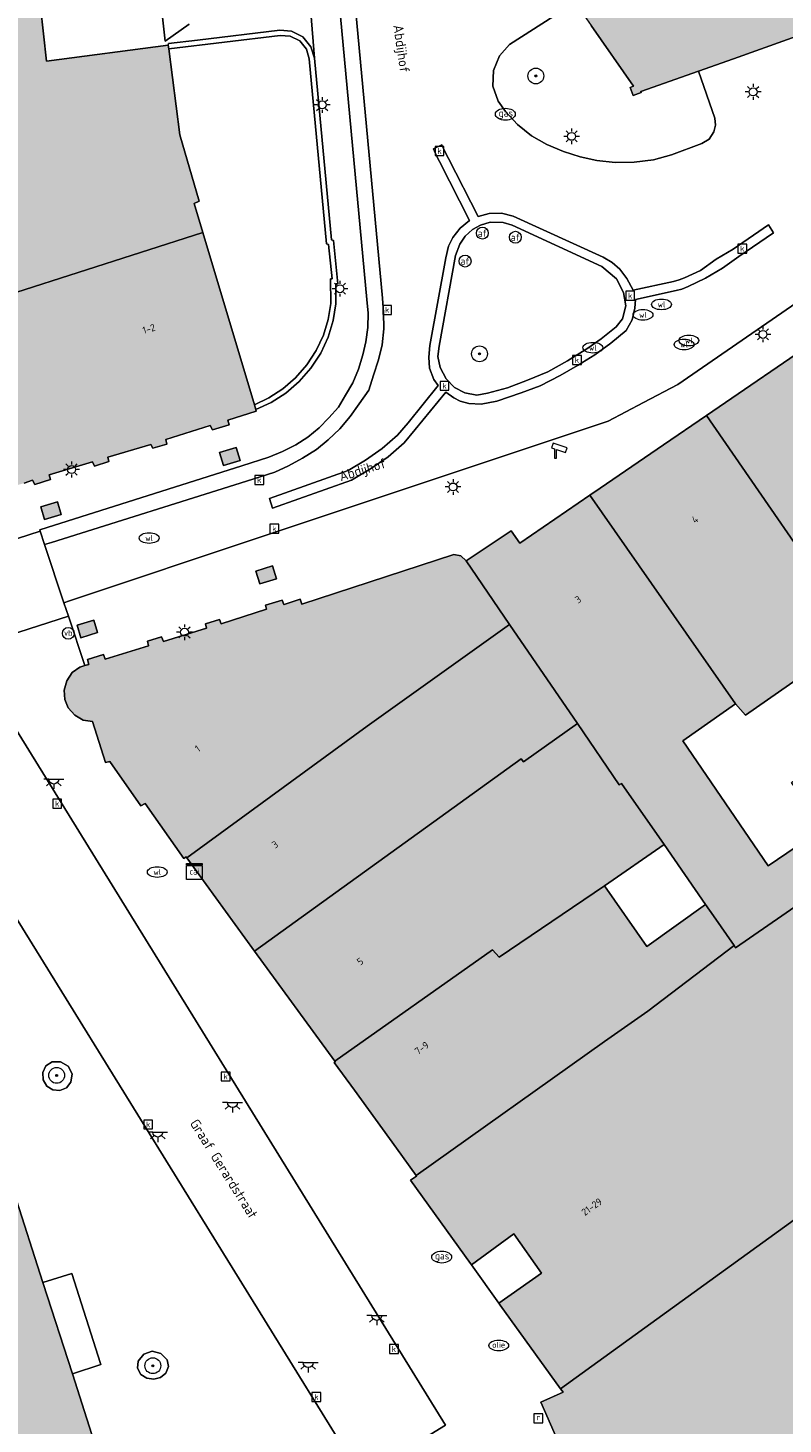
# Model space of a CAD drawing. Header units: metres. Extents: x 196496 to 197479, y 355250 to 356324.
# Tile 91 of 119: x 197079 to 197117, y 356110 to 356181. Entities that reach past the tile are written whole.
import ezdxf
from ezdxf.enums import TextEntityAlignment as Align

# ---------------------------------------------------------------- set-up
doc = ezdxf.new("R2010")
doc.units = ezdxf.units.M
doc.layers.get('0').update_dxf_attribs({"lineweight": 9})
for name, color, linetype, lineweight in [('B-WE-GR-BEPLANTING_CULTUUR_VASTE PLANTENVAK-GV', 251, 'Continuous', 9), ('B-WE-GR-BOOM-S', 251, 'Continuous', 9), ('B-WE-IE-MEUBILAIR_WEGMEUBILAIR-GV', 251, 'Continuous', 9), ('B-WE-IE-MEUBILAIR_WEGMEUBILAIR-S', 251, 'Continuous', 9), ('B-WE-IE-TERREINAFSCHEIDING_KUNSTMATIG_MUUR-GV', 251, 'Continuous', 9), ('B-WE-KL-BRANDSTOF_PUT-S', 251, 'Continuous', 9), ('B-WE-KL-DATA-S', 251, 'Continuous', 9), ('B-WE-KL-ET_LS_OV_LICHTMAST-S', 251, 'Continuous', 9), ('B-WE-KL-ET_LS_OV_LICHTPUNT-S', 251, 'Continuous', 9), ('B-WE-KL-GAS_PUT-S', 251, 'Continuous', 9), ('B-WE-KL-WATER-S', 251, 'Continuous', 9), ('B-WE-OG-BEBOUWING-GV', 251, 'Continuous', 9), ('B-WE-OG-BEBOUWING_HUISNUMMER-T35', 90, 'Continuous', 9), ('B-WE-OG-BEBOUWING_STRAATNAAM-T35', 130, 'Continuous', 9), ('B-WE-OG-TERREIN_ERF-GV', 251, 'Continuous', 9), ('B-WE-RI-GWA_KOLK-S', 251, 'Continuous', 9), ('B-WE-RI-GWA_RIOOLPUT-S', 251, 'Continuous', 9), ('B-WE-VH-ONVERHARD-GV', 251, 'Continuous', 9), ('B-WE-VH-VERHARDING_OPEN-GV', 251, 'Continuous', 9), ('B-WE-VH-VERHARDING_SIERBESTRATING-GV', 251, 'Continuous', 9), ('B-WE-VH-VERHARDING_STRAATBAKSTEEN-GV', 251, 'Continuous', 9), ('B-WE-VW-AFSLUITPAAL-S', 251, 'Continuous', 9)]:
    doc.layers.add(name, color=color, linetype=linetype, lineweight=lineweight)
doc.layers.add('X-XX-AL-PRESENTATIE_GEBOUW3-V', color=7, linetype='Continuous', lineweight=9, true_color=0xebe1d6)
doc.styles.add('NLCS-ISO', font='NLCS-ISO.ttf')
doc.styles.add('NLCS-ISO-ANNOTATIEF-T35', font='NLCS-ISO.ttf', dxfattribs={"height": 3.5})

# ---------------------------------------------------------------- blocks, each defined once
blk = doc.blocks.new('SKL-DATA_SIGNAAL_CAIKAST-SO')
at = {"color": 0, "linetype": 'ByBlock', "lineweight": 18}
for points in [[(-2, 2), (2, 2), (2, 1.68), (-2, 1.68)], [(-2, 1.52), (2, 1.52), (2, -2), (-2, -2)]]:
    blk.add_lwpolyline(points, close=True, dxfattribs=at)
at = {"color": 0, "linetype": 'ByBlock', "lineweight": 18, "style": 'NLCS-ISO'}
blk.add_text('cai', height=1.5, dxfattribs=at).set_placement((0, 0), align=Align.MIDDLE_CENTER)
blk = doc.blocks.new('SKL-ET_OV_LICHTMAST-SO')
at = {"color": 0, "linetype": 'ByBlock', "lineweight": 18}
for points in [[(-1.25, 0), (-2, 0)], [(-1.41, 1.41), (-0.88, 0.88)], [(0, 2), (0, 1.25)], [(0.88, 0.88), (1.41, 1.41)], [(2, 0), (1.25, 0)], [(-1.41, -1.41), (-0.88, -0.88)], [(0, -1.25), (0, -2)], [(0.88, -0.88), (1.41, -1.41)]]:
    blk.add_lwpolyline(points, dxfattribs=at)
blk.add_circle((0, 0), 1, dxfattribs=at)
blk = doc.blocks.new('SIE-WEG_PAAL_VERKEERSBORD-SO')
at = {"color": 0, "linetype": 'ByBlock', "lineweight": 18}
blk.add_circle((0, 0), 1.5, dxfattribs=at)
at = {"color": 0, "linetype": 'ByBlock', "lineweight": 18, "style": 'NLCS-ISO'}
blk.add_text('vb', height=1.5, dxfattribs=at).set_placement((0, 0.13), align=Align.MIDDLE_CENTER)
blk = doc.blocks.new('SVW-AFSLUITPAAL-SO')
at = {"lineweight": 18}
blk.add_circle((0, 0), 1.5, dxfattribs=at)
at = {"lineweight": 18, "style": 'NLCS-ISO'}
blk.add_text('af', height=1.8, dxfattribs=at).set_placement((0, 0), align=Align.MIDDLE_CENTER)
blk = doc.blocks.new('SRI-KOLK-SO')
at = {"color": 0, "linetype": 'ByBlock', "lineweight": 18}
blk.add_lwpolyline([(-1.125, -1.125), (1.125, -1.125), (1.125, 1.125), (-1.125, 1.125)], close=True, dxfattribs=at)
at = {"color": 0, "linetype": 'ByBlock', "lineweight": 18, "style": 'NLCS-ISO'}
blk.add_text('k', height=1.5, dxfattribs=at).set_placement((0, 0), align=Align.MIDDLE_CENTER)
blk = doc.blocks.new('SKL-BENZINEPUT_OLIEPUT-SO')
at = {"color": 0, "linetype": 'ByBlock', "lineweight": 18}
blk.add_ellipse((0, 0), major_axis=(2.5, 0), ratio=0.54, dxfattribs=at)
at = {"color": 0, "linetype": 'ByBlock', "lineweight": 18, "style": 'NLCS-ISO'}
blk.add_text('olie', height=1.5, dxfattribs=at).set_placement((0, 0.16), align=Align.MIDDLE_CENTER)
blk = doc.blocks.new('SRI-PUT_INSPECTIEPUT_RIOOLPUT-SO')
at = {"color": 0, "linetype": 'ByBlock', "lineweight": 18}
blk.add_lwpolyline([(-1.12, -1.12), (1.12, -1.12), (1.12, 1.12), (-1.12, 1.12)], close=True, dxfattribs=at)
at = {"color": 0, "linetype": 'ByBlock', "lineweight": 18, "style": 'NLCS-ISO'}
blk.add_text('r', height=1.5, dxfattribs=at).set_placement((0, 0.28), align=Align.MIDDLE_CENTER)
blk = doc.blocks.new('SKL-WATER_WATERLEIDINGPUT-SO')
at = {"color": 0, "linetype": 'ByBlock', "lineweight": 18}
blk.add_ellipse((0, 0), major_axis=(2.5, 0), ratio=0.54, dxfattribs=at)
at = {"color": 0, "linetype": 'ByBlock', "lineweight": 18, "style": 'NLCS-ISO'}
blk.add_text('wl', height=1.5, dxfattribs=at).set_placement((0, 0), align=Align.MIDDLE_CENTER)
blk = doc.blocks.new('SKL-GAS_PUT-SO')
at = {"color": 0, "linetype": 'ByBlock', "lineweight": 18}
blk.add_ellipse((0, 0), major_axis=(2.5, 0), ratio=0.601255, dxfattribs=at)
at = {"color": 0, "linetype": 'ByBlock', "lineweight": 18, "style": 'NLCS-ISO'}
blk.add_text('gas', height=1.8, dxfattribs=at).set_placement((0.12, 0.3), align=Align.MIDDLE_CENTER)
blk = doc.blocks.new('SIE-WEG_CAMERA-SO')
at = {"color": 0, "linetype": 'ByBlock', "lineweight": 18}
blk.add_lwpolyline([(-1.22, 0.41), (-1.22, -1.92), (-0.72, -1.92), (-0.72, 0.25), (1.55, -0.53), (1.95, 0.66), (-1.6, 1.86), (-2, 0.68)], close=True, dxfattribs=at)
blk = doc.blocks.new('SKL-ET_OV_LICHTPUNT-SO')
at = {"color": 0, "linetype": 'ByBlock', "lineweight": 18}
for points in [[(-1.25, 0), (-2.5, 0)], [(1.25, 0), (2.5, 0)], [(-0.92, -0.85), (-1.83, -1.7)], [(0, -1.25), (0, -2.5)], [(0.92, -0.85), (1.83, -1.7)]]:
    blk.add_lwpolyline(points, dxfattribs=at)
blk.add_lwpolyline([(0, 0), (1.25, 0, -1), (-1.25, 0)], format="xyb", close=True, dxfattribs=at)
blk = doc.blocks.new('SGR-BOOM_01-SO')
at = {"linetype": 'ByBlock', "lineweight": 18}
h = blk.add_hatch(color=0, dxfattribs=at)
h.dxf.hatch_style = 1
edge = h.paths.add_edge_path()
edge.add_arc((0, 0), 0.25, 0, 360)
at = {"color": 0, "linetype": 'ByBlock', "lineweight": 18}
for radius in [2, 0.25]:
    blk.add_circle((0, 0), radius, dxfattribs=at)

msp = doc.modelspace()

# ---------------------------------------------------------------- hatches: boundary and pattern name
at = {"layer": 'X-XX-AL-PRESENTATIE_GEBOUW3-V'}
for points in [[(197085.651, 356180.066), (197079.495, 356179.269), (197079.2, 356182.013), (197081.258, 356182.194), (197081.18, 356184.218), (197081.384, 356184.207), (197082.002, 356184.211), (197082.665, 356184.378), (197083.307, 356184.737), (197083.848, 356185.278), (197083.976, 356185.512), (197084.216, 356185.948), (197084.381, 356186.666), (197084.374, 356186.848), (197084.356, 356187.349), (197084.187, 356187.943), (197085.23, 356187.974), (197085.764, 356188.152), (197086.261, 356188.442), (197086.687, 356188.829), (197087.017, 356189.285), (197087.359, 356190.271), (197087.31, 356191.314), (197087.122, 356191.845), (197086.824, 356192.336), (197086.43, 356192.755), (197085.968, 356193.077), (197084.976, 356193.402), (197084.174, 356193.366), (197084.227, 356193.493), (197084.458, 356194.256), (197084.435, 356195.095), (197084.142, 356195.882), (197083.643, 356196.504), (197082.978, 356196.941), (197082.166, 356197.158), (197081.328, 356197.101), (197080.591, 356196.799), (197080.458, 356199.2), (197076.397, 356199.101), (197076.307, 356199.398), (197076.058, 356199.322), (197075.401, 356201.491), (197075.65, 356201.566), (197075.54, 356201.93), (197075.226, 356202.139), (197075.199, 356202.157), (197075.06, 356201.949), (197073.265, 356203.142), (197073.403, 356203.35), (197073.062, 356203.577), (197072.652, 356203.563), (197072.66, 356203.318), (197070.528, 356203.247), (197070.52, 356203.492), (197070.11, 356203.478), (197069.846, 356203.269), (197070.001, 356203.073), (197068.105, 356201.64), (197067.932, 356201.831), (197067.703, 356201.622), (197067.592, 356201.307), (197067.816, 356201.241), (197067.297, 356199.147), (197067.052, 356199.202), (197066.96, 356198.844), (197063.915, 356198.737), (197063.906, 356199.126), (197063.206, 356199.11), (197063.215, 356198.72), (197060.155, 356198.686), (197060.147, 356199.036), (197058.947, 356199.007), (197058.956, 356198.618), (197055.748, 356198.505), (197055.738, 356198.93), (197054.808, 356198.908), (197054.818, 356198.483), (197051.528, 356198.479), (197051.511, 356199.319), (197051.443, 356199.318), (197048.942, 356199.276), (197043.433, 356199.185), (197043.458, 356199.712), (197042.138, 356199.689), (197042.145, 356199.29), (197041.865, 356199.285), (197041.866, 356199.215), (197038.133, 356199.221), (197038.122, 356199.289), (197037.832, 356199.281), (197037.82, 356199.67), (197036.198, 356199.622), (197036.232, 356198.806), (197036.267, 356197.971), (197036.651, 356197.994), (197036.663, 356197.704), (197036.733, 356197.707), (197036.859, 356194.63), (197036.789, 356194.627), (197036.8, 356194.357), (197033.319, 356194.318), (197033.336, 356194.588), (197032.405, 356194.561), (197031.878, 356194.546), (197031.848, 356194.817), (197030.552, 356194.76), (197030.564, 356193.741), (197030.994, 356193.746), (197030.997, 356193.526), (197031.217, 356193.529), (197031.505, 356185.415), (197031.295, 356185.404), (197031.292, 356185.188), (197030.862, 356185.158), (197030.887, 356184.149), (197032.178, 356184.229), (197032.141, 356184.54), (197033.559, 356184.62), (197033.546, 356184.894), (197037.149, 356185.09), (197037.306, 356181.196), (197036.902, 356181.166), (197036.962, 356179.672), (197037.252, 356179.678), (197037.596, 356179.685), (197038.466, 356179.704), (197038.44, 356180.079), (197043.023, 356180.224), (197043.038, 356179.792), (197044.216, 356179.854), (197044.212, 356180.341), (197049.782, 356180.386), (197049.773, 356180.221), (197051.475, 356180.265), (197051.482, 356180.032), (197052.565, 356180.059), (197052.548, 356181.355), (197055.477, 356181.437), (197055.488, 356181.048), (197056.448, 356181.075), (197056.437, 356181.465), (197059.616, 356181.554), (197059.627, 356181.164), (197060.836, 356181.198), (197060.825, 356181.588), (197064.044, 356181.679), (197064.055, 356181.289), (197064.754, 356181.309), (197064.743, 356181.699), (197067.786, 356181.65), (197067.84, 356181.396), (197068.094, 356181.481), (197068.81, 356179.461), (197068.573, 356179.35), (197068.692, 356179.057), (197069.036, 356178.825), (197069.173, 356179.028), (197070.939, 356177.839), (197070.802, 356177.636), (197071.193, 356177.405), (197071.613, 356177.411), (197071.609, 356177.661), (197073.779, 356177.694), (197073.783, 356177.444), (197074.203, 356177.451), (197074.512, 356177.692), (197074.367, 356177.883), (197076.086, 356179.19), (197076.357, 356178.859), (197076.4, 356178.5), (197077.076, 356172.894), (197077.39, 356170.289), (197077.44, 356169.871), (197077.231, 356169.803), (197077.954, 356167.587), (197087.392, 356170.612), (197086.952, 356172.081), (197087.21, 356172.203), (197086.225, 356175.551), (197085.674, 356179.888)], [(197124.824, 356193.897), (197116.714, 356188.354), (197107.208, 356181.858), (197107.161, 356181.931), (197106.634, 356181.573), (197106.997, 356181.054), (197109.139, 356177.997), (197108.97, 356177.937), (197109.114, 356177.532), (197109.519, 356177.676), (197109.499, 356177.732), (197112.406, 356178.752), (197114.181, 356179.375), (197120.996, 356181.813), (197121.091, 356181.606), (197121.734, 356181.829), (197121.571, 356182.07), (197124.385, 356183.066), (197124.576, 356182.783), (197125.2, 356183.004), (197125.009, 356183.286), (197127.808, 356184.277), (197128, 356183.995), (197128.66, 356184.228), (197128.523, 356184.429), (197128.469, 356184.509), (197129.498, 356186.69)], [(197088.731, 356160.901), (197088.659, 356161.139), (197090.093, 356161.59), (197090.068, 356161.674), (197089.993, 356161.925), (197087.392, 356170.612), (197077.954, 356167.587), (197077.969, 356167.542), (197076.587, 356167.108), (197075.901, 356165.788), (197076.011, 356165.432), (197076.067, 356165.249), (197076.607, 356163.494), (197076.251, 356163.391), (197077.633, 356158.873), (197077.806, 356158.308), (197077.895, 356158.021), (197077.951, 356157.837), (197078.369, 356157.97), (197078.802, 356158.107), (197078.917, 356157.892), (197079.7, 356158.157), (197079.635, 356158.377), (197081.822, 356159.045), (197081.92, 356158.816), (197082.649, 356159.058), (197082.594, 356159.273), (197084.763, 356159.923), (197084.862, 356159.724), (197085.582, 356159.937), (197085.524, 356160.169), (197087.76, 356160.866), (197087.885, 356160.654)], [(197112.816, 356161.381), (197120.508, 356150.238), (197122.99, 356151.968), (197126.295, 356154.272), (197124.339, 356156.964), (197122.506, 356159.602), (197118.616, 356165.351)], [(197120.508, 356150.238), (197112.816, 356161.381), (197110.642, 356159.893), (197107.445, 356157.704), (197106.936, 356157.356), (197114.281, 356146.824), (197114.792, 356146.253)], [(197089.276, 356159.112), (197089.077, 356159.763), (197088.236, 356159.505), (197088.435, 356158.855)], [(197079.21, 356156.769), (197079.407, 356156.128), (197080.248, 356156.386), (197080.052, 356157.027)], [(197110.672, 356139.731), (197112.761, 356136.708), (197113.163, 356136.126), (197114.206, 356134.625), (197114.287, 356134.509), (197117.539, 356136.775), (197120.049, 356138.626), (197118.713, 356140.54), (197115.934, 356138.643), (197111.617, 356144.966), (197114.281, 356146.824), (197106.936, 356157.356), (197103.394, 356154.931), (197102.95, 356155.564), (197100.691, 356154.038), (197102.878, 356150.831), (197106.313, 356145.831), (197108.414, 356142.732), (197108.523, 356142.808)], [(197086.578, 356139.052), (197095.687, 356145.694), (197102.878, 356150.831), (197100.691, 356154.038), (197100.415, 356154.29), (197100.056, 356154.366), (197092.393, 356151.857), (197092.313, 356152.115), (197091.499, 356151.848), (197091.479, 356151.841), (197091.393, 356152.056), (197090.56, 356151.805), (197090.615, 356151.602), (197088.314, 356150.864), (197088.239, 356151.086), (197087.528, 356150.863), (197087.58, 356150.65), (197085.403, 356149.967), (197085.301, 356150.201), (197084.596, 356149.997), (197084.65, 356149.759), (197082.465, 356149.089), (197082.376, 356149.31), (197081.576, 356149.062), (197081.64, 356148.815), (197081.445, 356148.756), (197081.181, 356148.677), (197080.803, 356148.402), (197080.52, 356147.996), (197080.39, 356147.518), (197080.421, 356147.052), (197080.599, 356146.619), (197080.927, 356146.248), (197081.36, 356146.009), (197081.821, 356145.929), (197082.482, 356143.859), (197082.697, 356143.92), (197084.269, 356141.674), (197084.479, 356141.795), (197086.442, 356139.026), (197086.544, 356139.099)], [(197090.906, 356153.786), (197090.064, 356153.529), (197090.263, 356152.878), (197091.105, 356153.136)], [(197081.044, 356150.794), (197081.238, 356150.163), (197082.079, 356150.421), (197081.886, 356151.052)], [(197090.008, 356134.346), (197103.469, 356144.056), (197103.581, 356143.903), (197106.313, 356145.831), (197102.878, 356150.831), (197095.687, 356145.694), (197086.578, 356139.052)], [(197110.672, 356139.731), (197108.523, 356142.808), (197108.414, 356142.732), (197106.313, 356145.831), (197103.581, 356143.903), (197103.469, 356144.056), (197090.008, 356134.346), (197094.052, 356128.798), (197102.022, 356134.411), (197102.354, 356134.045), (197107.676, 356137.641)], [(197079.338, 356117.577), (197079.321, 356117.63), (197077.851, 356122.202), (197077.434, 356122.072), (197075.97, 356126.612), (197076.385, 356126.763), (197074.908, 356131.337), (197074.493, 356131.218), (197071.556, 356140.392), (197067.397, 356139.039), (197067.119, 356138.949), (197066.756, 356140.008), (197066.848, 356140.046), (197066.732, 356140.427), (197066.623, 356140.391), (197066.434, 356140.934), (197066.348, 356140.907), (197041.55, 356132.937), (197041.786, 356132.249), (197032.455, 356129.225), (197032.239, 356129.96), (197025.379, 356127.75), (197020.801, 356126.275), (197009.804, 356122.733), (197009.976, 356122.185), (197007.882, 356121.517), (197017.61, 356091.342), (197017.785, 356091.399), (197029.294, 356055.539), (197029.854, 356053.795), (197035.533, 356055.618), (197037.717, 356056.319), (197039.91, 356057.023), (197041.973, 356057.685), (197043.117, 356058.052), (197045.246, 356058.736), (197047.454, 356059.444), (197049.543, 356060.115), (197052.826, 356061.169), (197052.813, 356061.211), (197047.728, 356077.054), (197046.055, 356082.267), (197067.856, 356089.295), (197067.842, 356089.339), (197086.522, 356095.219), (197083.715, 356103.919), (197083.301, 356103.824), (197081.841, 356108.339), (197082.264, 356108.477), (197080.807, 356113.008), (197080.79, 356113.061)], [(197113.163, 356136.126), (197112.761, 356136.708), (197109.807, 356134.588), (197107.676, 356137.641), (197102.354, 356134.045), (197102.022, 356134.411), (197094.052, 356128.798), (197094.082, 356128.757), (197094.028, 356128.732), (197095.041, 356127.333), (197097.163, 356124.403), (197098.161, 356123.025), (197107.666, 356129.792), (197109.854, 356131.317), (197114.206, 356134.625)], [(197120.377, 356122.727), (197124.999, 356126.096), (197117.539, 356136.775), (197114.287, 356134.509), (197114.206, 356134.625), (197109.854, 356131.317), (197107.666, 356129.792), (197098.161, 356123.025), (197098.186, 356122.99), (197097.87, 356122.788), (197100.897, 356118.584), (197100.947, 356118.514), (197103.093, 356120.072), (197104.495, 356118.102), (197102.342, 356116.577), (197102.409, 356116.484), (197105.455, 356112.252), (197120.216, 356122.935)], [(197129.258, 356090.584), (197124.455, 356101.495), (197126.469, 356102.383), (197124.592, 356106.663), (197124.419, 356106.585), (197119.576, 356117.634), (197122.539, 356119.74), (197120.377, 356122.727), (197120.216, 356122.935), (197105.455, 356112.252), (197105.578, 356112.081), (197104.462, 356111.577), (197111.299, 356096.001), (197109.481, 356095.18), (197121.805, 356067.17), (197129.401, 356070.46), (197136.684, 356075.381), (197136.566, 356075.555), (197136.016, 356076.366), (197137.01, 356077.039), (197135.395, 356079.424), (197137.448, 356080.815), (197137.73, 356081.005), (197135.51, 356084.175), (197136.067, 356084.587), (197135.518, 356085.412), (197135.238, 356085.229), (197132.587, 356089.171), (197130.742, 356087.957), (197130.599, 356087.806), (197130.097, 356088.678)]]:
    msp.add_hatch(color=256, dxfattribs=at).paths.add_polyline_path(points)

# ---------------------------------------------------------------- linework, layer by layer
at = {"layer": 'B-WE-GR-BEPLANTING_CULTUUR_VASTE PLANTENVAK-GV', "flags": 128}
msp.add_lwpolyline([(197106.735, 356182.59), (197102.876, 356180.096), (197102.363, 356179.526), (197102.062, 356178.796), (197102.025, 356178.004), (197102.3, 356177.243), (197102.674, 356176.728), (197103.273, 356176.066), (197103.977, 356175.498), (197104.761, 356175.051), (197105.597, 356174.698), (197106.442, 356174.433), (197107.278, 356174.25), (197108.212, 356174.148), (197109.17, 356174.156), (197110.146, 356174.285), (197111.047, 356174.541), (197112.581, 356175.109), (197112.947, 356175.325), (197113.192, 356175.688), (197113.274, 356176.036), (197113.235, 356176.39), (197112.406, 356178.752), (197109.499, 356177.732), (197109.519, 356177.676), (197109.114, 356177.532), (197108.97, 356177.937), (197109.139, 356177.997), (197106.997, 356181.054)], dxfattribs=at)
msp.add_lwpolyline([(197107.536, 356168.892), (197103.009, 356170.986), (197102.558, 356171.121), (197101.905, 356171.135), (197101.408, 356170.977), (197101, 356170.76), (197100.637, 356170.423), (197100.359, 356170.018), (197100.152, 356169.448), (197099.326, 356164.882), (197099.261, 356164.348), (197099.366, 356163.793), (197099.675, 356163.23), (197100.099, 356162.799), (197100.617, 356162.519), (197101.231, 356162.397), (197101.769, 356162.503), (197102.78, 356162.776), (197103.774, 356163.155), (197104.806, 356163.584), (197105.8, 356164.137), (197106.835, 356164.779), (197107.502, 356165.248), (197108.251, 356165.856), (197108.57, 356166.258), (197108.741, 356166.908), (197108.622, 356167.594), (197108.266, 356168.27)], close=True, dxfattribs=at)
at = {"layer": 'B-WE-IE-MEUBILAIR_WEGMEUBILAIR-GV', "flags": 128}
for points in [[(197079.309, 356128.218), (197079.336, 356127.852), (197079.522, 356127.536), (197079.823, 356127.344), (197080.178, 356127.315), (197080.506, 356127.453), (197080.735, 356127.726), (197080.796, 356128.16), (197080.59, 356128.546), (197080.214, 356128.755), (197079.784, 356128.751), (197079.468, 356128.555)], [(197084.131, 356113.66), (197084.094, 356113.3), (197084.268, 356112.982), (197084.568, 356112.795), (197084.918, 356112.745), (197085.249, 356112.836), (197085.518, 356113.05), (197085.661, 356113.378), (197085.591, 356113.728), (197085.276, 356114.046), (197084.84, 356114.15), (197084.415, 356114.007)]]:
    msp.add_lwpolyline(points, close=True, dxfattribs=at)
at = {"layer": 'B-WE-IE-TERREINAFSCHEIDING_KUNSTMATIG_MUUR-GV', "flags": 128}
for points in [[(197085.674, 356179.888), (197091.304, 356180.561), (197091.801, 356180.527), (197092.283, 356180.282), (197092.625, 356179.862), (197092.764, 356179.384), (197093.64, 356170.037), (197093.743, 356170.006), (197093.927, 356168.275), (197093.842, 356168.27), (197093.853, 356167.03), (197093.722, 356166.227), (197093.476, 356165.427), (197093.116, 356164.653), (197092.646, 356163.931), (197092.079, 356163.282), (197091.433, 356162.724), (197090.73, 356162.27), (197089.993, 356161.925), (197090.068, 356161.674), (197090.84, 356162.033), (197091.578, 356162.508), (197092.256, 356163.091), (197092.851, 356163.771), (197093.343, 356164.528), (197093.721, 356165.339), (197093.977, 356166.177), (197094.113, 356167.018), (197094.104, 356168.024), (197094.214, 356168.03), (197093.983, 356170.206), (197093.882, 356170.236), (197093.022, 356179.415), (197092.853, 356179.986), (197092.443, 356180.486), (197091.866, 356180.778), (197091.272, 356180.819), (197087.131, 356180.324), (197085.656, 356180.148), (197085.651, 356180.066)], [(197085.674, 356179.888), (197086.225, 356175.551), (197087.21, 356172.203), (197086.952, 356172.081), (197087.392, 356170.612), (197089.993, 356161.925), (197090.73, 356162.27), (197091.433, 356162.724), (197092.079, 356163.282), (197092.646, 356163.931), (197093.116, 356164.653), (197093.476, 356165.427), (197093.722, 356166.227), (197093.853, 356167.03), (197093.842, 356168.27), (197093.927, 356168.275), (197093.743, 356170.006), (197093.64, 356170.037), (197092.764, 356179.384), (197092.625, 356179.862), (197092.283, 356180.282), (197091.801, 356180.527), (197091.304, 356180.561)]]:
    msp.add_lwpolyline(points, close=True, dxfattribs=at)
at = {"layer": 'B-WE-OG-BEBOUWING-GV', "flags": 128}
for points in [[(197116.714, 356188.354), (197107.208, 356181.858), (197107.161, 356181.931), (197106.634, 356181.573), (197106.997, 356181.054), (197109.139, 356177.997), (197108.97, 356177.937), (197109.114, 356177.532), (197109.519, 356177.676), (197109.499, 356177.732), (197112.406, 356178.752), (197114.181, 356179.375), (197120.996, 356181.813)], [(197077.954, 356167.587), (197087.392, 356170.612), (197086.952, 356172.081), (197087.21, 356172.203), (197086.225, 356175.551), (197085.674, 356179.888), (197085.651, 356180.066), (197079.495, 356179.269), (197079.2, 356182.013)], [(197078.369, 356157.97), (197078.802, 356158.107), (197078.917, 356157.892), (197079.7, 356158.157), (197079.635, 356158.377), (197081.822, 356159.045), (197081.92, 356158.816), (197082.649, 356159.058), (197082.594, 356159.273), (197084.763, 356159.923), (197084.862, 356159.724), (197085.582, 356159.937), (197085.524, 356160.169), (197087.76, 356160.866), (197087.885, 356160.654), (197088.731, 356160.901), (197088.659, 356161.139), (197090.093, 356161.59), (197090.068, 356161.674), (197089.993, 356161.925), (197087.392, 356170.612), (197077.954, 356167.587)], [(197120.216, 356122.935), (197105.455, 356112.252), (197105.578, 356112.081), (197104.462, 356111.577), (197111.299, 356096.001), (197109.481, 356095.18), (197121.805, 356067.17)], [(197082.264, 356108.477), (197080.807, 356113.008), (197080.79, 356113.061), (197079.338, 356117.577), (197079.321, 356117.63), (197077.851, 356122.202)]]:
    msp.add_lwpolyline(points, dxfattribs=at)
for points in [[(197112.816, 356161.381), (197120.508, 356150.238), (197122.99, 356151.968), (197126.295, 356154.272), (197124.339, 356156.964), (197122.506, 356159.602), (197118.616, 356165.351)], [(197120.508, 356150.238), (197112.816, 356161.381), (197110.642, 356159.893), (197107.445, 356157.704), (197106.936, 356157.356), (197114.281, 356146.824), (197114.792, 356146.253)], [(197089.276, 356159.112), (197089.077, 356159.763), (197088.236, 356159.505), (197088.435, 356158.855)], [(197079.21, 356156.769), (197079.407, 356156.128), (197080.248, 356156.386), (197080.052, 356157.027)], [(197110.672, 356139.731), (197112.761, 356136.708), (197113.163, 356136.126), (197114.206, 356134.625), (197114.287, 356134.509), (197117.539, 356136.775), (197120.049, 356138.626), (197118.713, 356140.54), (197115.934, 356138.643), (197111.617, 356144.966), (197114.281, 356146.824), (197106.936, 356157.356), (197103.394, 356154.931), (197102.95, 356155.564), (197100.691, 356154.038), (197102.878, 356150.831), (197106.313, 356145.831), (197108.414, 356142.732), (197108.523, 356142.808)], [(197086.578, 356139.052), (197095.687, 356145.694), (197102.878, 356150.831), (197100.691, 356154.038), (197100.415, 356154.29), (197100.056, 356154.366), (197092.393, 356151.857), (197092.313, 356152.115), (197091.499, 356151.848), (197091.479, 356151.841), (197091.393, 356152.056), (197090.56, 356151.805), (197090.615, 356151.602), (197088.314, 356150.864), (197088.239, 356151.086), (197087.528, 356150.863), (197087.58, 356150.65), (197085.403, 356149.967), (197085.301, 356150.201), (197084.596, 356149.997), (197084.65, 356149.759), (197082.465, 356149.089), (197082.376, 356149.31), (197081.576, 356149.062), (197081.64, 356148.815), (197081.445, 356148.756), (197081.181, 356148.677), (197080.803, 356148.402), (197080.52, 356147.996), (197080.39, 356147.518), (197080.421, 356147.052), (197080.599, 356146.619), (197080.927, 356146.248), (197081.36, 356146.009), (197081.821, 356145.929), (197082.482, 356143.859), (197082.697, 356143.92), (197084.269, 356141.674), (197084.479, 356141.795), (197086.442, 356139.026), (197086.544, 356139.099)], [(197090.906, 356153.786), (197090.064, 356153.529), (197090.263, 356152.878), (197091.105, 356153.136)], [(197081.044, 356150.794), (197081.238, 356150.163), (197082.079, 356150.421), (197081.886, 356151.052)], [(197090.008, 356134.346), (197103.469, 356144.056), (197103.581, 356143.903), (197106.313, 356145.831), (197102.878, 356150.831), (197095.687, 356145.694), (197086.578, 356139.052)], [(197110.672, 356139.731), (197108.523, 356142.808), (197108.414, 356142.732), (197106.313, 356145.831), (197103.581, 356143.903), (197103.469, 356144.056), (197090.008, 356134.346), (197094.052, 356128.798), (197102.022, 356134.411), (197102.354, 356134.045), (197107.676, 356137.641)], [(197113.163, 356136.126), (197112.761, 356136.708), (197109.807, 356134.588), (197107.676, 356137.641), (197102.354, 356134.045), (197102.022, 356134.411), (197094.052, 356128.798), (197094.082, 356128.757), (197094.028, 356128.732), (197095.041, 356127.333), (197097.163, 356124.403), (197098.161, 356123.025), (197107.666, 356129.792), (197109.854, 356131.317), (197114.206, 356134.625)], [(197120.377, 356122.727), (197124.999, 356126.096), (197117.539, 356136.775), (197114.287, 356134.509), (197114.206, 356134.625), (197109.854, 356131.317), (197107.666, 356129.792), (197098.161, 356123.025), (197098.186, 356122.99), (197097.87, 356122.788), (197100.897, 356118.584), (197100.947, 356118.514), (197103.093, 356120.072), (197104.495, 356118.102), (197102.342, 356116.577), (197102.409, 356116.484), (197105.455, 356112.252), (197120.216, 356122.935)]]:
    msp.add_lwpolyline(points, close=True, dxfattribs=at)
at = {"layer": 'B-WE-OG-TERREIN_ERF-GV', "flags": 128}
for points in [[(197122.99, 356151.968), (197120.508, 356150.238), (197114.792, 356146.253), (197114.281, 356146.824), (197111.617, 356144.966), (197115.934, 356138.643), (197118.713, 356140.54), (197117.102, 356142.849), (197122.669, 356146.731), (197125.333, 356148.588), (197128.647, 356150.899), (197126.799, 356153.549), (197126.295, 356154.272)], [(197107.676, 356137.641), (197109.807, 356134.588), (197112.761, 356136.708), (197110.672, 356139.731)], [(197102.342, 356116.577), (197104.495, 356118.102), (197103.093, 356120.072), (197100.947, 356118.514)]]:
    msp.add_lwpolyline(points, close=True, dxfattribs=at)
at = {"layer": 'B-WE-VH-ONVERHARD-GV', "flags": 128}
for points in [[(197079.309, 356128.218), (197079.336, 356127.852), (197079.522, 356127.536), (197079.823, 356127.344), (197080.178, 356127.315), (197080.506, 356127.453), (197080.735, 356127.726), (197080.796, 356128.16), (197080.59, 356128.546), (197080.214, 356128.755), (197079.784, 356128.751), (197079.468, 356128.555)], [(197084.131, 356113.66), (197084.094, 356113.3), (197084.268, 356112.982), (197084.568, 356112.795), (197084.918, 356112.745), (197085.249, 356112.836), (197085.518, 356113.05), (197085.661, 356113.378), (197085.591, 356113.728), (197085.276, 356114.046), (197084.84, 356114.15), (197084.415, 356114.007)]]:
    msp.add_lwpolyline(points, close=True, dxfattribs=at)
at = {"layer": 'B-WE-VH-VERHARDING_OPEN-GV', "flags": 128}
for points in [[(197069.443, 356152.399), (197079.178, 356155.547), (197079.159, 356155.603), (197079.532, 356155.721), (197089.36, 356158.839), (197090.731, 356159.274), (197091.418, 356159.561), (197092.082, 356159.893), (197092.695, 356160.281), (197093.259, 356160.762), (197093.756, 356161.265), (197094.247, 356161.805), (197094.596, 356162.4), (197094.962, 356163.034), (197095.252, 356163.709), (197095.471, 356164.434), (197095.629, 356165.097), (197095.724, 356165.82), (197095.738, 356166.535), (197095.678, 356167.228), (197092.763, 356198.515)], [(197092.763, 356198.515), (197095.678, 356167.228), (197095.738, 356166.535), (197095.724, 356165.82), (197095.629, 356165.097), (197095.471, 356164.434), (197095.252, 356163.709), (197094.962, 356163.034), (197094.596, 356162.4), (197094.247, 356161.805), (197093.756, 356161.265), (197093.259, 356160.762), (197092.695, 356160.281), (197092.082, 356159.893), (197091.418, 356159.561), (197090.731, 356159.274), (197089.36, 356158.839), (197079.532, 356155.721), (197079.159, 356155.603), (197079.178, 356155.547), (197079.405, 356154.865), (197079.761, 356154.977), (197089.596, 356158.067), (197091.02, 356158.514), (197091.726, 356158.833), (197092.426, 356159.224), (197093.137, 356159.657), (197093.72, 356160.158), (197094.308, 356160.712), (197094.836, 356161.321), (197095.286, 356161.964), (197095.775, 356162.649), (197096.005, 356163.419), (197096.267, 356164.193), (197096.449, 356164.95), (197096.523, 356165.757), (197096.518, 356166.575), (197096.466, 356167.293), (197093.557, 356198.545)], [(197086.698, 356181.135), (197085.485, 356180.279), (197085.27, 356182.241)], [(197085.27, 356182.241), (197085.485, 356180.279), (197086.698, 356181.135)], [(197092.838, 356181.715), (197093.022, 356179.415), (197093.882, 356170.236), (197093.983, 356170.206), (197094.214, 356168.03), (197094.104, 356168.024), (197094.113, 356167.018), (197093.977, 356166.177), (197093.721, 356165.339), (197093.343, 356164.528), (197092.851, 356163.771), (197092.256, 356163.091), (197091.578, 356162.508), (197090.84, 356162.033), (197090.068, 356161.674), (197090.093, 356161.59), (197088.659, 356161.139), (197088.731, 356160.901), (197087.885, 356160.654), (197087.76, 356160.866), (197085.524, 356160.169), (197085.582, 356159.937), (197084.862, 356159.724), (197084.763, 356159.923), (197082.594, 356159.273), (197082.649, 356159.058), (197081.92, 356158.816), (197081.822, 356159.045), (197079.635, 356158.377), (197079.7, 356158.157), (197078.917, 356157.892), (197078.802, 356158.107), (197078.369, 356157.97)], [(197079.2, 356182.013), (197079.495, 356179.269), (197085.651, 356180.066), (197085.656, 356180.148), (197087.131, 356180.324), (197091.272, 356180.819), (197091.866, 356180.778), (197092.443, 356180.486), (197092.853, 356179.986), (197093.022, 356179.415), (197092.838, 356181.715)]]:
    msp.add_lwpolyline(points, dxfattribs=at)
for points in [[(197089.077, 356159.763), (197089.276, 356159.112), (197088.435, 356158.855), (197088.236, 356159.505)], [(197079.407, 356156.128), (197079.21, 356156.769), (197080.052, 356157.027), (197080.248, 356156.386)], [(197063.216, 356145.657), (197064.978, 356146.224), (197080.611, 356151.253), (197080.385, 356151.929), (197079.405, 356154.865), (197079.178, 356155.547), (197069.443, 356152.399), (197066.408, 356151.417), (197062.972, 356150.306), (196981.394, 356124.11), (196982.92, 356119.87), (196988.36, 356121.617), (196990.447, 356122.287)], [(197077.761, 356145.843), (197073.516, 356143.203), (197095.402, 356107.807), (197099.651, 356110.422)], [(197080.807, 356113.008), (197082.238, 356113.485), (197082.221, 356113.538), (197080.776, 356118.083), (197079.321, 356117.63), (197079.338, 356117.577), (197080.79, 356113.061)]]:
    msp.add_lwpolyline(points, close=True, dxfattribs=at)
at = {"layer": 'B-WE-VH-VERHARDING_SIERBESTRATING-GV', "flags": 128}
msp.add_lwpolyline([(197126.586, 356173.42), (197111.369, 356162.941), (197109.643, 356162.039), (197107.857, 356161.099), (197090.446, 356155.287), (197080.667, 356152.023), (197080.385, 356151.929), (197080.611, 356151.253), (197081.445, 356148.756), (197081.64, 356148.815), (197081.576, 356149.062), (197082.376, 356149.31), (197082.465, 356149.089), (197084.65, 356149.759), (197084.596, 356149.997), (197085.301, 356150.201), (197085.403, 356149.967), (197087.58, 356150.65), (197087.528, 356150.863), (197088.239, 356151.086), (197088.314, 356150.864), (197090.615, 356151.602), (197090.56, 356151.805), (197091.393, 356152.056), (197091.479, 356151.841), (197091.499, 356151.848), (197092.313, 356152.115), (197092.393, 356151.857), (197100.056, 356154.366), (197100.415, 356154.29), (197100.691, 356154.038), (197102.95, 356155.564), (197103.394, 356154.931), (197106.936, 356157.356), (197107.445, 356157.704), (197110.642, 356159.893), (197112.816, 356161.381), (197118.616, 356165.351)], dxfattribs=at)
for points in [[(197091.105, 356153.136), (197090.263, 356152.878), (197090.064, 356153.529), (197090.906, 356153.786)], [(197081.238, 356150.163), (197081.044, 356150.794), (197081.886, 356151.052), (197082.079, 356150.421)]]:
    msp.add_lwpolyline(points, close=True, dxfattribs=at)
at = {"layer": 'B-WE-VH-VERHARDING_STRAATBAKSTEEN-GV', "flags": 128}
for points in [[(197093.557, 356198.545), (197096.466, 356167.293), (197096.518, 356166.575), (197096.523, 356165.757), (197096.449, 356164.95), (197096.267, 356164.193), (197096.005, 356163.419), (197095.775, 356162.649), (197095.286, 356161.964), (197094.836, 356161.321), (197094.308, 356160.712), (197093.72, 356160.158), (197093.137, 356159.657), (197092.426, 356159.224), (197091.726, 356158.833), (197091.02, 356158.514), (197089.596, 356158.067), (197079.761, 356154.977), (197079.405, 356154.865), (197080.385, 356151.929), (197080.667, 356152.023), (197090.446, 356155.287), (197107.857, 356161.099), (197109.643, 356162.039), (197111.369, 356162.941), (197126.586, 356173.42)], [(197120.996, 356181.813), (197114.181, 356179.375), (197112.406, 356178.752), (197113.235, 356176.39), (197113.274, 356176.036), (197113.192, 356175.688), (197112.947, 356175.325), (197112.581, 356175.109), (197111.047, 356174.541), (197110.146, 356174.285), (197109.17, 356174.156), (197108.212, 356174.148), (197107.278, 356174.25), (197106.442, 356174.433), (197105.597, 356174.698), (197104.761, 356175.051), (197103.977, 356175.498), (197103.273, 356176.066), (197102.674, 356176.728), (197102.3, 356177.243), (197102.025, 356178.004), (197102.062, 356178.796), (197102.363, 356179.526), (197102.876, 356180.096), (197106.735, 356182.59)], [(197111.299, 356096.001), (197104.462, 356111.577), (197105.578, 356112.081), (197105.455, 356112.252), (197102.409, 356116.484), (197102.342, 356116.577), (197100.947, 356118.514), (197100.897, 356118.584), (197097.87, 356122.788), (197098.186, 356122.99), (197098.161, 356123.025), (197097.163, 356124.403), (197095.041, 356127.333), (197094.028, 356128.732), (197094.082, 356128.757), (197094.052, 356128.798), (197090.008, 356134.346), (197086.578, 356139.052), (197086.544, 356139.099), (197086.442, 356139.026), (197084.479, 356141.795), (197084.269, 356141.674), (197082.697, 356143.92), (197082.482, 356143.859), (197081.821, 356145.929), (197081.36, 356146.009), (197080.927, 356146.248), (197080.599, 356146.619), (197080.421, 356147.052), (197080.39, 356147.518), (197080.52, 356147.996), (197080.803, 356148.402), (197081.181, 356148.677), (197081.445, 356148.756), (197080.611, 356151.253), (197064.978, 356146.224)], [(197077.851, 356122.202), (197079.321, 356117.63), (197080.776, 356118.083), (197082.221, 356113.538), (197082.238, 356113.485), (197080.807, 356113.008), (197082.264, 356108.477)]]:
    msp.add_lwpolyline(points, dxfattribs=at)
for points in [[(197109.226, 356167.241), (197109.204, 356166.793), (197109.073, 356166.201), (197108.77, 356165.669), (197107.985, 356165.021), (197107.174, 356164.438), (197106.306, 356163.895), (197105.424, 356163.394), (197104.419, 356162.881), (197103.458, 356162.527), (197102.235, 356162.097), (197101.444, 356161.958), (197100.814, 356161.983), (197100.388, 356162.1), (197100.065, 356162.262), (197099.652, 356162.552), (197098.118, 356160.664), (197097.553, 356160.002), (197096.747, 356159.297), (197095.862, 356158.679), (197094.894, 356158.119), (197090.902, 356156.709), (197090.753, 356157.196), (197094.725, 356158.6), (197095.603, 356159.118), (197096.454, 356159.715), (197097.216, 356160.385), (197097.755, 356161.01), (197099.275, 356162.892), (197099.061, 356163.193), (197098.842, 356163.771), (197098.805, 356164.323), (197098.845, 356164.919), (197099.661, 356169.338), (197099.798, 356169.917), (197100.009, 356170.361), (197100.38, 356170.828), (197100.859, 356171.219), (197099.347, 356174.195), (197099.192, 356174.486), (197099.031, 356174.839), (197099.454, 356175.047), (197099.611, 356174.702), (197099.79, 356174.343), (197101.284, 356171.422), (197101.844, 356171.571), (197102.462, 356171.583), (197103.063, 356171.431), (197107.606, 356169.366), (197108.06, 356169.102), (197108.44, 356168.758), (197108.801, 356168.289), (197109.108, 356167.71), (197111.15, 356168.146), (197111.44, 356168.233), (197111.708, 356168.321), (197112.512, 356168.704), (197113.3, 356169.267), (197114.157, 356169.776), (197115.939, 356170.997), (197116.197, 356170.6), (197114.453, 356169.405), (197113.618, 356168.817), (197112.763, 356168.306), (197111.893, 356167.884), (197111.569, 356167.752), (197111.294, 356167.68)], [(197099.652, 356162.552), (197100.065, 356162.262), (197100.388, 356162.1), (197100.814, 356161.983), (197101.444, 356161.958), (197102.235, 356162.097), (197103.458, 356162.527), (197104.419, 356162.881), (197105.424, 356163.394), (197106.306, 356163.895), (197107.174, 356164.438), (197107.985, 356165.021), (197108.77, 356165.669), (197109.073, 356166.201), (197109.204, 356166.793), (197109.226, 356167.241), (197111.294, 356167.68), (197111.569, 356167.752), (197111.893, 356167.884), (197112.763, 356168.306), (197113.618, 356168.817), (197114.453, 356169.405), (197116.197, 356170.6), (197115.939, 356170.997), (197114.157, 356169.776), (197113.3, 356169.267), (197112.512, 356168.704), (197111.708, 356168.321), (197111.44, 356168.233), (197111.15, 356168.146), (197109.108, 356167.71), (197108.801, 356168.289), (197108.44, 356168.758), (197108.06, 356169.102), (197107.606, 356169.366), (197103.063, 356171.431), (197102.462, 356171.583), (197101.844, 356171.571), (197101.284, 356171.422), (197099.79, 356174.343), (197099.611, 356174.702), (197099.454, 356175.047), (197099.031, 356174.839), (197099.192, 356174.486), (197099.347, 356174.195), (197100.859, 356171.219), (197100.38, 356170.828), (197100.009, 356170.361), (197099.798, 356169.917), (197099.661, 356169.338), (197098.845, 356164.919), (197098.805, 356164.323), (197098.842, 356163.771), (197099.061, 356163.193), (197099.275, 356162.892), (197097.755, 356161.01), (197097.216, 356160.385), (197096.454, 356159.715), (197095.603, 356159.118), (197094.725, 356158.6), (197090.753, 356157.196), (197090.902, 356156.709), (197094.894, 356158.119), (197095.862, 356158.679), (197096.747, 356159.297), (197097.553, 356160.002), (197098.118, 356160.664)], [(197107.536, 356168.892), (197108.266, 356168.27), (197108.622, 356167.594), (197108.741, 356166.908), (197108.57, 356166.258), (197108.251, 356165.856), (197107.502, 356165.248), (197106.835, 356164.779), (197105.8, 356164.137), (197104.806, 356163.584), (197103.774, 356163.155), (197102.78, 356162.776), (197101.769, 356162.503), (197101.231, 356162.397), (197100.617, 356162.519), (197100.099, 356162.799), (197099.675, 356163.23), (197099.366, 356163.793), (197099.261, 356164.348), (197099.326, 356164.882), (197100.152, 356169.448), (197100.359, 356170.018), (197100.637, 356170.423), (197101, 356170.76), (197101.408, 356170.977), (197101.905, 356171.135), (197102.558, 356171.121), (197103.009, 356170.986)], [(197077.761, 356145.843), (197099.651, 356110.422), (197095.402, 356107.807), (197073.516, 356143.203)], [(197079.309, 356128.218), (197079.468, 356128.555), (197079.784, 356128.751), (197080.214, 356128.755), (197080.59, 356128.546), (197080.796, 356128.16), (197080.735, 356127.726), (197080.506, 356127.453), (197080.178, 356127.315), (197079.823, 356127.344), (197079.522, 356127.536), (197079.336, 356127.852)], [(197084.131, 356113.66), (197084.415, 356114.007), (197084.84, 356114.15), (197085.276, 356114.046), (197085.591, 356113.728), (197085.661, 356113.378), (197085.518, 356113.05), (197085.249, 356112.836), (197084.918, 356112.745), (197084.568, 356112.795), (197084.268, 356112.982), (197084.094, 356113.3)]]:
    msp.add_lwpolyline(points, close=True, dxfattribs=at)

# ---------------------------------------------------------------- block references
at = {"layer": 'B-WE-GR-BOOM-S', "xscale": 0.2, "yscale": 0.2, "zscale": 0.2}
for p in [(197104.205, 356178.514), (197101.36, 356164.494), (197080.015, 356128.076), (197084.871, 356113.422)]:
    msp.add_blockref('SGR-BOOM_01-SO', p, dxfattribs=at)
at = {"layer": 'B-WE-IE-MEUBILAIR_WEGMEUBILAIR-S', "xscale": 0.2, "yscale": 0.2, "zscale": 0.2}
for name, p in [('SIE-WEG_CAMERA-SO', (197105.394, 356159.61)), ('SIE-WEG_PAAL_VERKEERSBORD-SO', (197080.603, 356150.384))]:
    msp.add_blockref(name, p, dxfattribs=at)
at = {"layer": 'B-WE-KL-BRANDSTOF_PUT-S', "xscale": 0.2, "yscale": 0.2, "zscale": 0.2}
msp.add_blockref('SKL-BENZINEPUT_OLIEPUT-SO', (197102.329, 356114.446), dxfattribs=at)
at = {"layer": 'B-WE-KL-DATA-S', "xscale": 0.2, "yscale": 0.2, "zscale": 0.2}
msp.add_blockref('SKL-DATA_SIGNAAL_CAIKAST-SO', (197086.965, 356138.361), dxfattribs=at)
at = {"layer": 'B-WE-KL-ET_LS_OV_LICHTMAST-S', "xscale": 0.2, "yscale": 0.2, "zscale": 0.2}
for p in [(197115.171, 356177.709), (197093.417, 356177.051), (197106.008, 356175.466), (197094.315, 356167.777), (197115.668, 356165.472), (197080.768, 356158.649), (197100.022, 356157.771), (197086.467, 356150.438)]:
    msp.add_blockref('SKL-ET_OV_LICHTMAST-SO', p, dxfattribs=at)
at = {"layer": 'B-WE-KL-ET_LS_OV_LICHTPUNT-S', "xscale": 0.2, "yscale": 0.2, "zscale": 0.2}
for p in [(197079.87, 356143.03), (197088.894, 356126.705), (197085.118, 356125.213), (197096.173, 356115.961), (197092.711, 356113.582)]:
    msp.add_blockref('SKL-ET_OV_LICHTPUNT-SO', p, dxfattribs=at)
at = {"layer": 'B-WE-KL-GAS_PUT-S', "xscale": 0.2, "yscale": 0.2, "zscale": 0.2}
for p in [(197102.664, 356176.585), (197099.45, 356118.907)]:
    msp.add_blockref('SKL-GAS_PUT-SO', p, dxfattribs=at)
at = {"layer": 'B-WE-KL-WATER-S', "xscale": 0.2, "yscale": 0.2, "zscale": 0.2}
for p in [(197109.611, 356166.459), (197110.545, 356166.985), (197111.926, 356165.163), (197107.08, 356164.8), (197111.684, 356164.963), (197084.682, 356155.194), (197085.094, 356138.337)]:
    msp.add_blockref('SKL-WATER_WATERLEIDINGPUT-SO', p, dxfattribs=at)
at = {"layer": 'B-WE-RI-GWA_KOLK-S', "xscale": 0.2, "yscale": 0.2, "zscale": 0.2}
for p in [(197099.34, 356174.729), (197114.627, 356169.803), (197108.965, 356167.423), (197096.699, 356166.709), (197106.28, 356164.179), (197099.593, 356162.877), (197090.242, 356158.126), (197091.005, 356155.662), (197080.04, 356141.789), (197088.547, 356128.02), (197084.632, 356125.596), (197097.038, 356114.263), (197093.127, 356111.848)]:
    msp.add_blockref('SRI-KOLK-SO', p, dxfattribs=at)
at = {"layer": 'B-WE-RI-GWA_RIOOLPUT-S', "xscale": 0.2, "yscale": 0.2, "zscale": 0.2}
msp.add_blockref('SRI-PUT_INSPECTIEPUT_RIOOLPUT-SO', (197104.332, 356110.767), dxfattribs=at)
at = {"layer": 'B-WE-VW-AFSLUITPAAL-S', "xscale": 0.2, "yscale": 0.2, "zscale": 0.2}
for p in [(197101.503, 356170.582), (197103.169, 356170.374), (197100.632, 356169.173)]:
    msp.add_blockref('SVW-AFSLUITPAAL-SO', p, dxfattribs=at)

# ---------------------------------------------------------------- texts
at = {"layer": 'B-WE-OG-BEBOUWING_HUISNUMMER-T35', "style": 'NLCS-ISO-ANNOTATIEF-T35'}
for s, rotation, p in [('1-2', 16.7, (197084.671, 356165.753)), ('4', 34.4, (197112.23, 356156.133)), ('3', 34.4, (197106.334, 356152.096)), ('1', 35, (197087.125, 356144.569)), ('3', 36.1, (197091.037, 356139.726)), ('5', 36.1, (197095.336, 356133.828)), ('7-9', 35.9, (197098.445, 356129.453)), ('21-29', 35.4, (197107.027, 356121.442))]:
    msp.add_text(s, height=0.36, rotation=rotation, dxfattribs=at).set_placement(p, align=Align.MIDDLE)
at = {"layer": 'B-WE-OG-BEBOUWING_STRAATNAAM-T35', "style": 'NLCS-ISO-ANNOTATIEF-T35'}
for s, rotation, p in [('Abdijhof', 278.2, (197097.35, 356179.88)), ('Abdijhof', 17, (197095.479, 356158.575)), ('Graaf Gerardstraat', 302.1, (197088.459, 356123.363))]:
    msp.add_text(s, height=0.5, rotation=rotation, dxfattribs=at).set_placement(p, align=Align.MIDDLE)

doc.saveas('drawing.dxf')
